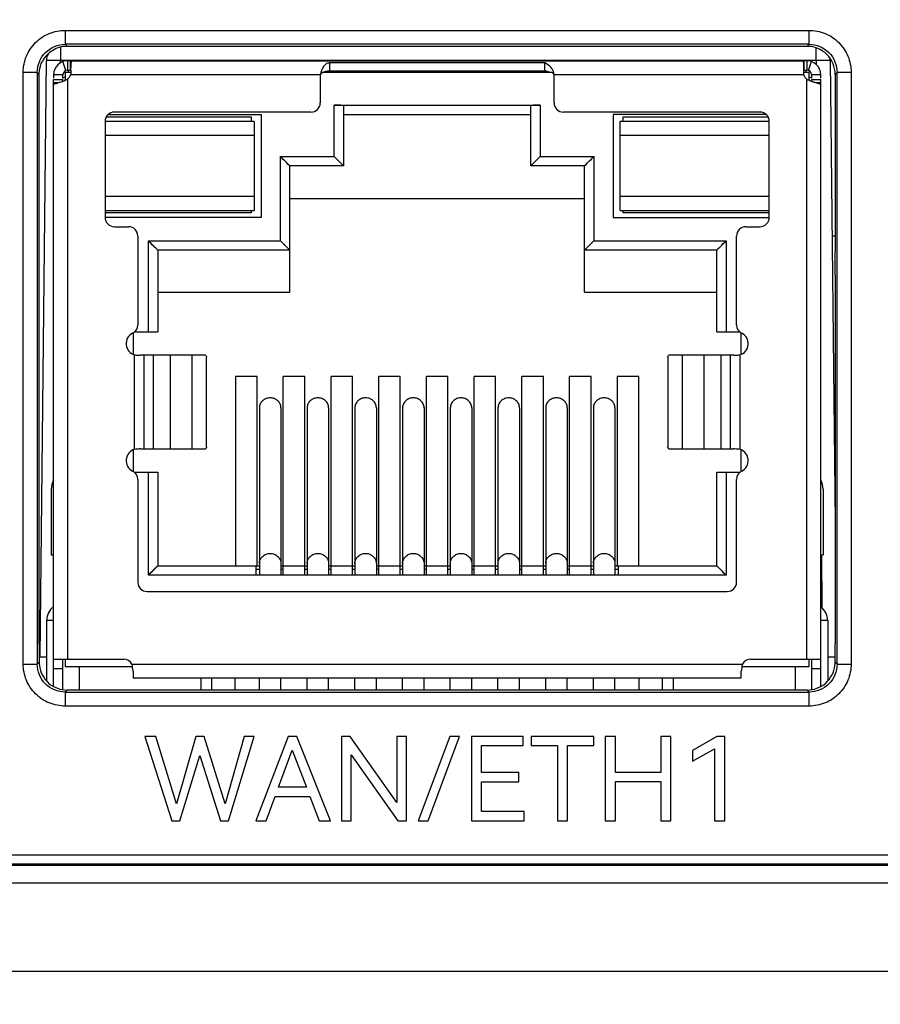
# Model space of a CAD drawing. Header units: millimetres. Extents: x 0 to 776, y 0 to 509.
# Tile 14 of 100: x 257 to 275, y 73 to 94. Entities that reach past the tile are written whole.
import ezdxf

# ---------------------------------------------------------------- set-up
doc = ezdxf.new("R2010")
doc.units = ezdxf.units.MM
doc.layers.add('DM', color=4, linetype='Continuous')
doc.layers.add('SLD-0', color=179, linetype='Continuous')
doc.styles.add('SLDTEXTSTYLE0', font='ROMANS', dxfattribs={"width": 0.84})
doc.styles.add('SLDTEXTSTYLE1', font='ROMANS', dxfattribs={"width": 0.97})
doc.dimstyles.new('SLDDIMSTYLE3', dxfattribs={"dimtxt": 3, "dimasz": 3.302, "dimexe": 0, "dimexo": 0.0625, "dimgap": 0.75, "dimtad": 1, "dimrnd": 1e-09, "dimzin": 4, "dimdsep": 46, "dimtxsty": 'SLDTEXTSTYLE0', "dimblk1": 'NONE', "dimblk2": 'NONE', "dimsah": 1, "dimcen": 0, "dimadec": 0, "dimazin": 1, "dimtfac": 1, "dimtmove": 0, "dimatfit": 3, "dimldrblk": 'NONE', "dimfxl": 1, "dimfrac": 2, "dimtolj": 1, "dimtzin": 12, "dimarcsym": 0})

# ---------------------------------------------------------------- blocks, each defined once
blk = doc.blocks.new('_D_11')
at = {"layer": 'DM', "color": 7}
for p, q in [((304.146, 252.341), (304.146, 262.341)), ((299.146, 257.341), (309.146, 257.341)), ((313.707, 244.121), (308.102, 251.872)), ((330.337, 244.121), (313.707, 244.121))]:
    blk.add_line(p, q, dxfattribs=at)
blk.add_arc((304.146, 257.341), 4.25, 299.1309, 305.9889, dxfattribs=at)
blk.add_solid([(308.44, 252.116), (307.764, 251.627), (306.637, 253.897)], dxfattribs=at)
at = {"layer": 'DM', "color": 7, "char_height": 3, "attachment_point": 1, "style": 'SLDTEXTSTYLE1'}
for s, insert in [('2-', (313.514, 248.441)), ('%%c', (319.197, 248.441)), ('8.50', (323.314, 248.441))]:
    blk.add_mtext(s, dxfattribs=dict(at, insert=insert))
blk = doc.blocks.new('_None')
blk = doc.blocks.new('_D_21')
at = {"layer": 'DM', "color": 7}
for p, q in [((594.08, 192.373), (610.623, 192.373)), ((610.623, 192.373), (618.441, 188.565)), ((623.836, 180.938), (623.836, 190.938)), ((618.836, 185.938), (628.836, 185.938))]:
    blk.add_line(p, q, dxfattribs=at)
blk.add_solid([(618.259, 188.191), (618.624, 188.94), (620.689, 187.471)], dxfattribs=at)
at = {"layer": 'DM', "color": 7, "char_height": 3, "attachment_point": 1, "style": 'SLDTEXTSTYLE1'}
for s, insert in [('4-', (592.843, 196.693)), ('%%c', (598.526, 196.693)), ('7.00', (602.643, 196.693))]:
    blk.add_mtext(s, dxfattribs=dict(at, insert=insert))

msp = doc.modelspace()

# ---------------------------------------------------------------- linework, layer by layer
at = {"layer": 'SLD-0', "color": 7, "linetype": 'Continuous'}
for p, q in [((257.518, 94.147), (273.419, 94.147)), ((257.518, 94.147), (257.518, 93.848)), ((273.419, 93.848), (273.419, 94.147)), ((257.416, 93.788), (257.416, 93.501)), ((257.56, 93.798), (257.468, 93.798)), ((273.419, 93.848), (257.518, 93.848)), ((257.56, 93.806), (257.518, 93.848)), ((257.56, 93.806), (273.377, 93.806)), ((273.419, 93.848), (273.377, 93.806)), ((273.47, 93.798), (273.377, 93.798)), ((273.572, 93.501), (273.572, 93.772)), ((256.982, 80.748), (257.116, 93.501)), ((257.415, 93.455), (257.416, 93.501)), ((273.572, 93.501), (257.416, 93.501)), ((257.533, 93.291), (257.463, 93.478)), ((257.63, 93.498), (257.569, 93.498)), ((257.569, 93.498), (257.569, 93.298)), ((257.63, 93.298), (257.63, 93.498)), ((257.64, 93.498), (273.295, 93.498)), ((273.369, 93.498), (273.307, 93.498)), ((273.307, 93.498), (273.307, 93.298)), ((273.369, 93.498), (273.369, 93.298)), ((273.404, 93.291), (273.474, 93.478)), ((273.572, 93.501), (273.573, 93.417)), ((273.611, 93.501), (273.572, 93.501)), ((273.872, 93.501), (273.975, 83.623)), ((257.569, 93.298), (257.64, 93.298)), ((257.581, 93.298), (257.581, 93.248)), ((257.637, 93.298), (257.636, 93.248)), ((257.639, 93.43), (257.638, 93.352)), ((257.64, 93.447), (257.639, 93.43)), ((257.641, 93.46), (257.64, 93.447)), ((267.769, 93.45), (263.169, 93.45)), ((263.169, 93.45), (263.169, 93.282)), ((263.169, 93.282), (267.769, 93.282)), ((267.769, 93.282), (267.769, 93.45)), ((273.3, 93.298), (273.369, 93.298)), ((273.3, 93.297), (273.301, 93.282)), ((273.301, 93.282), (273.301, 93.248)), ((273.356, 93.248), (273.356, 93.298)), ((256.919, 93.248), (256.619, 93.248)), ((256.619, 80.597), (256.619, 93.248)), ((256.919, 93.248), (256.962, 93.204)), ((256.919, 93.248), (256.919, 80.597)), ((256.962, 81.027), (256.962, 93.204)), ((257.469, 93.198), (257.269, 93.198)), ((257.269, 93.198), (257.269, 93.121)), ((257.269, 93.098), (257.469, 93.098)), ((257.269, 80.116), (257.269, 93.098)), ((257.469, 93.121), (257.469, 93.198)), ((257.469, 93.06), (257.469, 93.098)), ((257.637, 93.248), (257.519, 93.248)), ((257.519, 93.248), (257.519, 93.08)), ((257.569, 93.103), (257.569, 80.698)), ((257.636, 93.248), (257.635, 93.229)), ((257.635, 93.229), (257.635, 93.198)), ((262.969, 93.198), (257.635, 93.198)), ((262.969, 93.198), (262.969, 92.598)), ((267.917, 93.248), (263.016, 93.248)), ((273.302, 93.198), (267.969, 93.198)), ((267.969, 92.598), (267.969, 93.198)), ((273.419, 93.248), (273.3, 93.248)), ((273.301, 93.248), (273.302, 93.226)), ((273.302, 93.226), (273.302, 93.198)), ((273.369, 80.698), (273.369, 93.103)), ((273.419, 93.08), (273.419, 93.248)), ((273.669, 93.198), (273.469, 93.198)), ((273.469, 93.198), (273.469, 93.121)), ((273.469, 93.098), (273.669, 93.098)), ((273.469, 93.098), (273.469, 93.06)), ((273.669, 93.121), (273.669, 93.198)), ((273.669, 80.116), (273.669, 93.098)), ((273.977, 93.206), (274.019, 93.248)), ((273.977, 93.206), (273.977, 89.421)), ((274.318, 93.248), (274.019, 93.248)), ((274.019, 80.597), (274.019, 93.248)), ((274.318, 93.248), (274.318, 80.597)), ((257.361, 93.024), (257.269, 93.024)), ((257.27, 93.003), (257.272, 93.003)), ((273.669, 93.024), (273.576, 93.024)), ((263.269, 92.548), (267.669, 92.548)), ((263.269, 91.448), (263.269, 92.548)), ((263.469, 92.533), (263.469, 91.248)), ((267.469, 91.248), (267.469, 92.533)), ((267.669, 92.548), (267.669, 91.448)), ((258.395, 92.298), (261.494, 92.298)), ((258.436, 92.348), (261.709, 92.348)), ((262.769, 92.398), (258.569, 92.398)), ((261.494, 92.298), (261.494, 92.198)), ((261.709, 92.348), (261.709, 90.148)), ((263.469, 92.348), (267.469, 92.348)), ((272.369, 92.398), (268.169, 92.398)), ((272.501, 92.348), (269.229, 92.348)), ((269.229, 92.348), (269.229, 90.148)), ((269.444, 92.298), (272.542, 92.298)), ((269.444, 92.198), (269.444, 92.298)), ((261.559, 92.198), (258.369, 92.198)), ((258.369, 92.198), (258.369, 90.148)), ((261.559, 92.198), (261.559, 90.298)), ((272.569, 92.198), (269.379, 92.198)), ((269.379, 90.298), (269.379, 92.198)), ((272.569, 90.148), (272.569, 92.198)), ((261.559, 91.898), (258.369, 91.898)), ((272.569, 91.898), (269.379, 91.898)), ((262.119, 91.448), (263.269, 91.448)), ((262.14, 91.427), (262.119, 91.448)), ((262.319, 91.248), (262.119, 91.448)), ((262.119, 89.648), (262.119, 91.448)), ((262.178, 91.388), (262.14, 91.427)), ((262.21, 91.356), (262.178, 91.388)), ((263.29, 91.427), (263.269, 91.448)), ((263.469, 91.248), (263.269, 91.448)), ((263.328, 91.388), (263.29, 91.427)), ((263.36, 91.356), (263.345, 91.372)), ((267.469, 91.248), (267.669, 91.448)), ((267.577, 91.356), (267.593, 91.372)), ((267.609, 91.388), (267.647, 91.427)), ((267.647, 91.427), (267.669, 91.448)), ((267.669, 91.448), (268.819, 91.448)), ((268.619, 91.248), (268.819, 91.448)), ((268.727, 91.356), (268.759, 91.388)), ((268.759, 91.388), (268.798, 91.427)), ((268.798, 91.427), (268.819, 91.448)), ((268.819, 91.448), (268.819, 89.648)), ((262.239, 91.327), (262.21, 91.356)), ((262.254, 91.313), (262.239, 91.327)), ((262.286, 91.281), (262.254, 91.313)), ((262.301, 91.265), (262.286, 91.281)), ((262.312, 91.254), (262.301, 91.265)), ((262.316, 91.25), (262.312, 91.254)), ((263.469, 91.248), (262.319, 91.248)), ((262.319, 88.548), (262.319, 91.248)), ((263.39, 91.327), (263.36, 91.356)), ((263.404, 91.313), (263.39, 91.327)), ((263.436, 91.28), (263.404, 91.313)), ((263.451, 91.265), (263.436, 91.28)), ((263.462, 91.254), (263.451, 91.265)), ((268.619, 91.248), (267.469, 91.248)), ((267.475, 91.254), (267.486, 91.265)), ((267.486, 91.265), (267.501, 91.281)), ((267.501, 91.281), (267.534, 91.313)), ((267.534, 91.313), (267.548, 91.327)), ((267.548, 91.327), (267.577, 91.356)), ((268.619, 88.548), (268.619, 91.248)), ((268.621, 91.25), (268.625, 91.254)), ((268.625, 91.254), (268.636, 91.265)), ((268.636, 91.265), (268.652, 91.28)), ((268.652, 91.28), (268.683, 91.313)), ((268.683, 91.313), (268.698, 91.327)), ((268.698, 91.327), (268.727, 91.356)), ((258.369, 90.598), (261.559, 90.598)), ((262.319, 90.548), (268.619, 90.548)), ((269.379, 90.598), (272.569, 90.598)), ((258.369, 90.298), (261.559, 90.298)), ((261.494, 90.248), (258.369, 90.248)), ((261.709, 90.148), (258.369, 90.148)), ((261.494, 90.298), (261.494, 90.248)), ((269.229, 90.148), (272.569, 90.148)), ((269.379, 90.298), (272.569, 90.298)), ((269.444, 90.248), (269.444, 90.298)), ((272.569, 90.248), (269.444, 90.248)), ((258.569, 89.948), (258.869, 89.948)), ((272.069, 89.948), (272.369, 89.948)), ((259.069, 89.748), (259.069, 87.851)), ((271.869, 87.851), (271.869, 89.748)), ((273.977, 89.748), (273.911, 89.748)), ((259.294, 89.648), (262.119, 89.648)), ((259.315, 89.627), (259.294, 89.648)), ((259.494, 89.448), (259.294, 89.648)), ((259.294, 87.698), (259.294, 89.648)), ((259.353, 89.588), (259.315, 89.627)), ((259.385, 89.556), (259.353, 89.588)), ((259.414, 89.527), (259.385, 89.556)), ((259.429, 89.513), (259.414, 89.527)), ((259.461, 89.481), (259.429, 89.513)), ((259.476, 89.465), (259.461, 89.481)), ((262.14, 89.627), (262.119, 89.648)), ((262.319, 89.448), (262.119, 89.648)), ((262.178, 89.588), (262.14, 89.627)), ((262.21, 89.556), (262.195, 89.572)), ((262.24, 89.527), (262.21, 89.556)), ((262.254, 89.513), (262.24, 89.527)), ((262.286, 89.48), (262.254, 89.513)), ((262.301, 89.465), (262.286, 89.48)), ((268.619, 89.448), (268.819, 89.648)), ((268.636, 89.465), (268.651, 89.481)), ((268.651, 89.481), (268.684, 89.513)), ((268.684, 89.513), (268.698, 89.527)), ((268.698, 89.527), (268.727, 89.556)), ((268.727, 89.556), (268.743, 89.572)), ((268.759, 89.588), (268.797, 89.627)), ((268.797, 89.627), (268.819, 89.648)), ((268.819, 89.648), (271.644, 89.648)), ((271.444, 89.448), (271.644, 89.648)), ((271.461, 89.465), (271.477, 89.48)), ((271.477, 89.48), (271.508, 89.513)), ((271.508, 89.513), (271.523, 89.527)), ((271.523, 89.527), (271.552, 89.556)), ((271.552, 89.556), (271.584, 89.588)), ((271.584, 89.588), (271.623, 89.627)), ((271.623, 89.627), (271.644, 89.648)), ((271.644, 89.648), (271.644, 87.698)), ((259.487, 89.454), (259.476, 89.465)), ((259.491, 89.45), (259.487, 89.454)), ((262.319, 89.448), (259.494, 89.448)), ((259.494, 89.448), (259.494, 87.698)), ((262.312, 89.454), (262.301, 89.465)), ((271.444, 89.448), (268.619, 89.448)), ((268.625, 89.454), (268.636, 89.465)), ((271.444, 87.698), (271.444, 89.448)), ((271.446, 89.45), (271.45, 89.454)), ((271.45, 89.454), (271.461, 89.465)), ((273.975, 88.918), (273.977, 89.421)), ((273.975, 88.918), (273.975, 81.027)), ((259.494, 88.548), (262.319, 88.548)), ((268.619, 88.548), (271.444, 88.548)), ((258.969, 87.678), (258.969, 87.219)), ((258.997, 87.698), (259.494, 87.698)), ((271.444, 87.698), (271.94, 87.698)), ((271.969, 87.219), (271.969, 87.678)), ((259, 85.188), (259, 87.207)), ((260.513, 87.198), (259.126, 87.198)), ((259.196, 87.198), (259.196, 85.198)), ((259.407, 85.198), (259.407, 87.198)), ((259.759, 87.198), (259.759, 85.198)), ((260.231, 85.198), (260.231, 87.198)), ((271.811, 87.198), (270.424, 87.198)), ((270.706, 87.198), (270.706, 85.198)), ((271.178, 85.198), (271.178, 87.198)), ((271.53, 87.198), (271.53, 85.198)), ((271.741, 85.198), (271.741, 87.198)), ((271.937, 87.207), (271.937, 85.188)), ((260.54, 85.236), (260.54, 87.159)), ((270.398, 87.159), (270.398, 85.236)), ((261.619, 86.748), (261.159, 86.748)), ((261.159, 86.748), (261.159, 82.698)), ((261.619, 82.698), (261.619, 86.748)), ((262.639, 86.748), (262.179, 86.748)), ((262.179, 82.498), (262.179, 86.748)), ((262.639, 82.498), (262.639, 86.748)), ((263.659, 86.748), (263.199, 86.748)), ((263.199, 82.498), (263.199, 86.748)), ((263.659, 82.498), (263.659, 86.748)), ((264.679, 86.748), (264.219, 86.748)), ((264.219, 82.498), (264.219, 86.748)), ((264.679, 82.498), (264.679, 86.748)), ((265.699, 86.748), (265.239, 86.748)), ((265.239, 82.498), (265.239, 86.748)), ((265.699, 82.498), (265.699, 86.748)), ((266.719, 86.748), (266.259, 86.748)), ((266.259, 82.498), (266.259, 86.748)), ((266.719, 82.498), (266.719, 86.748)), ((267.739, 86.748), (267.279, 86.748)), ((267.279, 82.498), (267.279, 86.748)), ((267.739, 82.498), (267.739, 86.748)), ((268.759, 86.748), (268.299, 86.748)), ((268.299, 82.498), (268.299, 86.748)), ((268.759, 82.498), (268.759, 86.748)), ((269.779, 86.748), (269.319, 86.748)), ((269.319, 86.748), (269.319, 82.698)), ((269.779, 82.698), (269.779, 86.748)), ((261.669, 86.077), (261.669, 82.498)), ((262.129, 86.077), (262.129, 82.498)), ((262.689, 86.077), (262.689, 82.498)), ((263.149, 86.077), (263.149, 82.498)), ((263.709, 86.077), (263.709, 82.498)), ((264.169, 86.077), (264.169, 82.498)), ((264.729, 86.077), (264.729, 82.498)), ((265.189, 86.077), (265.189, 82.498)), ((265.749, 86.077), (265.749, 82.498)), ((266.209, 86.077), (266.209, 82.498)), ((266.769, 86.077), (266.769, 82.498)), ((267.229, 86.077), (267.229, 82.498)), ((267.789, 86.077), (267.789, 82.498)), ((268.249, 86.077), (268.249, 82.498)), ((268.809, 86.077), (268.809, 82.498)), ((269.269, 86.077), (269.269, 82.498)), ((258.969, 85.177), (258.969, 84.718)), ((259.126, 85.198), (260.513, 85.198)), ((270.424, 85.198), (271.811, 85.198)), ((271.969, 84.718), (271.969, 85.177)), ((258.997, 84.698), (259.494, 84.698)), ((259.294, 82.498), (259.294, 84.698)), ((259.494, 84.698), (259.494, 82.698)), ((271.444, 84.698), (271.94, 84.698)), ((271.444, 82.698), (271.444, 84.698)), ((271.644, 84.698), (271.644, 82.498)), ((259.069, 84.545), (259.069, 82.348)), ((271.869, 82.348), (271.869, 84.545)), ((257.219, 84.333), (257.219, 82.933)), ((273.719, 84.333), (273.719, 82.933)), ((257.219, 82.933), (257.269, 82.933)), ((273.669, 82.933), (273.719, 82.933)), ((273.682, 82.932), (273.694, 81.803)), ((259.494, 82.698), (259.294, 82.498)), ((259.353, 82.557), (259.315, 82.519)), ((259.385, 82.589), (259.353, 82.557)), ((259.415, 82.619), (259.385, 82.589)), ((259.429, 82.633), (259.415, 82.619)), ((259.461, 82.665), (259.429, 82.633)), ((259.476, 82.68), (259.461, 82.665)), ((259.487, 82.691), (259.476, 82.68)), ((259.491, 82.695), (259.487, 82.691)), ((259.494, 82.698), (261.669, 82.698)), ((261.599, 82.498), (261.599, 82.698)), ((261.669, 82.621), (261.599, 82.621)), ((262.129, 82.698), (262.689, 82.698)), ((262.179, 82.621), (262.129, 82.621)), ((262.689, 82.621), (262.639, 82.621)), ((263.149, 82.698), (263.709, 82.698)), ((263.199, 82.621), (263.149, 82.621)), ((263.709, 82.621), (263.659, 82.621)), ((264.169, 82.698), (264.729, 82.698)), ((264.219, 82.621), (264.169, 82.621)), ((264.729, 82.621), (264.679, 82.621)), ((265.189, 82.698), (265.749, 82.698)), ((265.239, 82.621), (265.189, 82.621)), ((265.749, 82.621), (265.699, 82.621)), ((266.209, 82.698), (266.769, 82.698)), ((266.259, 82.621), (266.209, 82.621)), ((266.769, 82.621), (266.719, 82.621)), ((267.229, 82.698), (267.789, 82.698)), ((267.279, 82.621), (267.229, 82.621)), ((267.789, 82.621), (267.739, 82.621)), ((268.249, 82.698), (268.809, 82.698)), ((268.299, 82.621), (268.249, 82.621)), ((268.809, 82.621), (268.759, 82.621)), ((269.269, 82.698), (271.444, 82.698)), ((269.339, 82.621), (269.269, 82.621)), ((269.339, 82.698), (269.339, 82.498)), ((271.444, 82.698), (271.644, 82.498)), ((271.446, 82.695), (271.45, 82.691)), ((271.45, 82.691), (271.461, 82.68)), ((271.461, 82.68), (271.476, 82.665)), ((271.476, 82.665), (271.509, 82.633)), ((271.509, 82.633), (271.523, 82.619)), ((271.523, 82.619), (271.552, 82.589)), ((271.552, 82.589), (271.584, 82.557)), ((271.584, 82.557), (271.622, 82.519)), ((259.315, 82.519), (259.294, 82.498)), ((271.644, 82.498), (259.294, 82.498)), ((271.622, 82.519), (271.644, 82.498)), ((259.269, 82.148), (271.669, 82.148)), ((257.268, 81.528), (257.119, 81.528)), ((257.119, 81.528), (257.119, 80.234)), ((273.819, 81.528), (273.669, 81.528)), ((273.819, 81.528), (273.819, 80.234)), ((256.961, 80.64), (256.926, 80.605)), ((256.961, 80.748), (257.119, 80.748)), ((257.269, 80.698), (258.769, 80.698)), ((257.469, 80.047), (257.469, 80.698)), ((257.519, 80.698), (257.519, 80.548)), ((272.169, 80.698), (273.669, 80.698)), ((273.419, 80.548), (273.419, 80.698)), ((273.469, 80.698), (273.469, 80.047)), ((273.819, 80.748), (273.976, 80.748)), ((273.976, 80.687), (273.976, 80.732)), ((273.976, 80.64), (273.976, 80.687)), ((274.011, 80.605), (273.976, 80.64)), ((256.619, 80.597), (256.919, 80.597)), ((257.469, 80.498), (257.269, 80.498)), ((257.519, 80.548), (258.95, 80.548)), ((257.819, 80.04), (257.819, 80.548)), ((258.942, 80.598), (271.995, 80.598)), ((258.969, 80.447), (258.969, 80.298)), ((271.969, 80.298), (271.969, 80.447)), ((271.987, 80.548), (273.419, 80.548)), ((273.119, 80.548), (273.119, 80.04)), ((273.669, 80.498), (273.469, 80.498)), ((274.019, 80.597), (274.318, 80.597)), ((271.969, 80.298), (258.969, 80.298)), ((260.419, 80.298), (260.419, 80.04)), ((260.649, 80.04), (260.649, 80.298)), ((261.149, 80.04), (261.149, 80.298)), ((261.669, 80.04), (261.669, 80.298)), ((262.129, 80.04), (262.129, 80.298)), ((262.689, 80.04), (262.689, 80.298)), ((263.149, 80.04), (263.149, 80.298)), ((263.709, 80.04), (263.709, 80.298)), ((264.169, 80.04), (264.169, 80.298)), ((264.729, 80.04), (264.729, 80.298)), ((265.189, 80.04), (265.189, 80.298)), ((265.749, 80.04), (265.749, 80.298)), ((266.209, 80.04), (266.209, 80.298)), ((266.769, 80.04), (266.769, 80.298)), ((267.229, 80.04), (267.229, 80.298)), ((267.789, 80.04), (267.789, 80.298)), ((268.249, 80.04), (268.249, 80.298)), ((268.809, 80.04), (268.809, 80.298)), ((269.269, 80.04), (269.269, 80.298)), ((269.789, 80.04), (269.789, 80.298)), ((270.289, 80.04), (270.289, 80.298)), ((270.519, 80.04), (270.519, 80.298)), ((257.518, 79.998), (257.56, 80.04)), ((273.377, 80.04), (257.56, 80.04)), ((273.377, 80.04), (273.419, 79.998)), ((257.518, 79.998), (273.419, 79.998)), ((257.518, 79.998), (257.518, 79.698)), ((273.419, 79.698), (273.419, 79.998)), ((273.419, 79.698), (257.518, 79.698)), ((259.453, 79.048), (259.222, 79.048)), ((259.222, 79.048), (259.797, 77.248)), ((259.895, 77.609), (259.453, 79.048)), ((260.306, 79.05), (259.895, 77.609)), ((260.49, 79.05), (260.306, 79.05)), ((260.933, 77.609), (260.49, 79.05)), ((261.341, 79.048), (260.933, 77.609)), ((261.009, 77.248), (261.553, 79.048)), ((261.553, 79.048), (261.341, 79.048)), ((262.283, 79.048), (261.592, 77.248)), ((262.467, 79.048), (262.283, 79.048)), ((263.19, 77.248), (262.467, 79.048)), ((263.606, 79.048), (263.422, 79.048)), ((263.422, 79.048), (263.422, 77.248)), ((264.607, 77.639), (263.606, 79.048)), ((264.813, 79.048), (264.607, 79.048)), ((264.607, 79.048), (264.607, 77.639)), ((264.813, 77.248), (264.813, 79.048)), ((265.738, 79.048), (265.064, 77.248)), ((265.276, 77.248), (265.949, 79.048)), ((265.949, 79.048), (265.738, 79.048)), ((267.304, 79.05), (266.2, 79.05)), ((266.2, 79.05), (266.2, 77.248)), ((267.304, 78.856), (267.304, 79.05)), ((268.819, 79.048), (267.481, 79.048)), ((267.481, 79.048), (267.481, 78.853)), ((268.819, 78.853), (268.819, 79.048)), ((269.281, 79.048), (269.062, 79.048)), ((269.062, 79.048), (269.062, 77.248)), ((269.281, 78.28), (269.281, 79.048)), ((270.467, 79.048), (270.248, 79.048)), ((270.248, 79.048), (270.248, 78.28)), ((270.467, 77.248), (270.467, 79.048)), ((271.448, 79.05), (270.924, 78.745)), ((271.615, 79.05), (271.448, 79.05)), ((271.615, 77.248), (271.615, 79.05)), ((262.076, 77.961), (262.367, 78.755)), ((262.367, 78.755), (262.672, 77.961)), ((266.419, 78.856), (267.304, 78.856)), ((266.419, 78.276), (266.419, 78.856)), ((267.481, 78.853), (268.04, 78.853)), ((268.04, 78.853), (268.04, 77.248)), ((268.258, 78.853), (268.819, 78.853)), ((268.258, 77.248), (268.258, 78.853)), ((270.924, 78.519), (271.394, 78.787)), ((270.924, 78.745), (270.924, 78.519)), ((271.394, 78.787), (271.394, 77.248)), ((259.969, 77.248), (260.392, 78.642)), ((260.392, 78.642), (260.835, 77.248)), ((263.628, 78.659), (264.629, 77.248)), ((263.628, 77.248), (263.628, 78.659)), ((267.211, 78.276), (266.419, 78.276)), ((267.211, 78.081), (267.211, 78.276)), ((270.248, 78.28), (269.281, 78.28)), ((262.672, 77.961), (262.076, 77.961)), ((266.419, 78.081), (267.211, 78.081)), ((266.419, 77.442), (266.419, 78.081)), ((269.281, 78.084), (270.248, 78.084)), ((269.281, 77.248), (269.281, 78.084)), ((270.248, 78.084), (270.248, 77.248)), ((261.813, 77.248), (262.003, 77.764)), ((262.003, 77.764), (262.748, 77.764)), ((262.748, 77.764), (262.947, 77.248)), ((267.331, 77.442), (266.419, 77.442)), ((267.331, 77.248), (267.331, 77.442)), ((259.797, 77.248), (259.969, 77.248)), ((260.835, 77.248), (261.009, 77.248)), ((261.592, 77.248), (261.813, 77.248)), ((262.947, 77.248), (263.19, 77.248)), ((263.422, 77.248), (263.628, 77.248)), ((264.629, 77.248), (264.813, 77.248)), ((265.064, 77.248), (265.276, 77.248)), ((266.2, 77.248), (267.331, 77.248)), ((268.04, 77.248), (268.258, 77.248)), ((269.062, 77.248), (269.281, 77.248)), ((270.248, 77.248), (270.467, 77.248)), ((271.394, 77.248), (271.615, 77.248)), ((170.745, 76.52), (289.143, 76.52)), ((289.143, 76.32), (170.745, 76.32)), ((170.745, 76.295), (289.143, 76.295)), ((170.696, 75.922), (289.196, 75.922)), ((288.946, 74.022), (170.946, 74.022))]:
    msp.add_line(p, q, dxfattribs=at)
for centre, radius, start, end in [((257.416, 93.498), 0.3, 149.0328, 179.4), ((257.169, 71.807), 21.695, 89.5527, 89.7438), ((257.569, 93.198), 0.3, 90, 180), ((257.125, 65.76), 27.743, 89.3992, 89.5595), ((257.63, 93.479), 0.0188, 85.9465, 89.9884), ((273.369, 93.198), 0.3, 0, 90), ((273.572, 93.498), 0.3, 0.6, 10.3556), ((257.569, 93.198), 0.1, 90, 180), ((240.574, 93.679), 17.068, 358.7181, 358.9004), ((273.369, 93.198), 0.1, 0, 90), ((256.941, 94.446), 1.483, 290.0792, 290.3492), ((256.949, 94.422), 1.458, 290.3485, 290.8535), ((258.657, 90.751), 2.656, 115.9128, 116.5867), ((256.974, 94.358), 1.389, 290.8466, 293.075), ((259.238, 89.558), 3.983, 115.5705, 115.9227), ((257.926, 92.848), 0.479, 150.4247, 151.8321), ((258.016, 92.796), 0.582, 148.3313, 150.3959), ((257.023, 94.241), 1.262, 293.102, 293.9347), ((257.07, 94.137), 1.148, 293.9178, 295.7398), ((257.319, 93.348), 0.35, 315.5847, 334.6231), ((263.851, 92.385), 1.2, 134.0436, 135.2019), ((273.619, 93.348), 0.35, 205.3769, 224.4153), ((273.882, 94.169), 1.183, 244.2823, 246.939), ((272.922, 92.796), 0.582, 29.6041, 31.6687), ((271.699, 89.558), 3.983, 64.0773, 64.4295), ((273.938, 94.297), 1.323, 246.8986, 247.5712), ((273.012, 92.848), 0.479, 28.1635, 29.5754), ((273.966, 94.367), 1.399, 247.5778, 249.1539), ((272.28, 90.751), 2.656, 63.4133, 64.0872), ((273.994, 94.44), 1.477, 249.1485, 250.1236), ((262.769, 92.598), 0.2, 270, 0), ((268.169, 92.598), 0.2, 180, 270), ((258.569, 92.198), 0.2, 90, 180), ((272.369, 92.198), 0.2, 0, 90), ((258.569, 90.148), 0.2, 180, 270), ((272.369, 90.148), 0.2, 270, 0), ((258.869, 89.748), 0.2, 0, 90), ((272.069, 89.748), 0.2, 90, 180), ((258.869, 87.851), 0.2, 296.3878, 0), ((272.069, 87.851), 0.2, 180, 243.6122), ((259.069, 87.448), 0.25, 116.3878, 254.0383), ((271.869, 87.448), 0.25, 285.9617, 63.6122), ((259.069, 84.948), 0.25, 105.9617, 243.6122), ((271.869, 84.948), 0.25, 296.3878, 74.0383), ((258.869, 84.545), 0.2, 0, 63.6122), ((272.069, 84.545), 0.2, 116.3878, 180), ((257.619, 84.333), 0.4, 151.0924, 180), ((273.319, 84.333), 0.4, 0, 28.9076), ((259.269, 82.348), 0.2, 180, 270), ((271.669, 82.348), 0.2, 270, 0), ((257.49, 81.528), 0.37, 126.741, 180), ((273.447, 81.528), 0.37, 0, 53.259), ((257.54, 80.636), 0.579, 179.6808, 186.987), ((258.769, 80.498), 0.2, 30, 90), ((272.169, 80.498), 0.2, 90, 150), ((273.397, 80.636), 0.58, 353.0123, 0.3189), ((280.349, 84.222), 21.712, 189.6092, 189.7431), ((250.588, 84.222), 21.712, 350.2569, 350.3908)]:
    msp.add_arc(centre, radius, start, end, dxfattribs=at)
for centre, start_param, end_param in [((263.269, 92.533), 0, 1.570796), ((267.669, 92.533), 1.570796, 3.141593)]:
    msp.add_ellipse(centre, major_axis=(0.2, 0), ratio=0.075472, start_param=start_param, end_param=end_param, dxfattribs=at)
for points, knots in [([(256.619, 93.248), (256.619, 93.365), (256.665, 93.601), (256.866, 93.9), (257.165, 94.101), (257.401, 94.147), (257.518, 94.147)], [0, 0, 0, 0, 0.25002, 0.499999, 0.749978, 1, 1, 1, 1]), ([(273.419, 94.147), (273.536, 94.147), (273.772, 94.101), (274.071, 93.9), (274.272, 93.601), (274.318, 93.365), (274.318, 93.248)], [0, 0, 0, 0, 0.25002, 0.499999, 0.749978, 1, 1, 1, 1]), ([(256.919, 93.248), (256.919, 93.401), (257.046, 93.72), (257.365, 93.848), (257.518, 93.848)], [0, 0, 0, 0, 0.500021, 1, 1, 1, 1]), ([(257.56, 93.806), (257.453, 93.806), (257.233, 93.746), (257.078, 93.579), (257.028, 93.483)], [0, 0, 0, 0, 0.500098, 1, 1, 1, 1]), ([(273.977, 93.206), (273.977, 93.359), (273.849, 93.678), (273.53, 93.806), (273.377, 93.806)], [0, 0, 0, 0, 0.49994, 1, 1, 1, 1]), ([(273.419, 93.848), (273.572, 93.848), (273.891, 93.72), (274.019, 93.401), (274.019, 93.248)], [0, 0, 0, 0, 0.500021, 1, 1, 1, 1]), ([(256.962, 93.204), (256.962, 93.229), (256.968, 93.325), (256.996, 93.42), (257.028, 93.483)], [0, 0, 0, 0, 0.255074, 1, 1, 1, 1]), ([(257.266, 93.502), (257.245, 93.502), (257.216, 93.502), (257.179, 93.502), (257.157, 93.502), (257.14, 93.502), (257.127, 93.502), (257.121, 93.5), (257.116, 93.502), (257.116, 93.501)], [0, 0, 0, 0, 0.413968, 0.586285, 0.731639, 0.847469, 0.931499, 0.982594, 1, 1, 1, 1]), ([(257.643, 93.494), (257.642, 93.494), (257.638, 93.496), (257.634, 93.497), (257.632, 93.498)], [0, 0, 0, 0, 0.272753, 1, 1, 1, 1]), ([(257.643, 93.494), (257.642, 93.494), (257.641, 93.493), (257.64, 93.491), (257.64, 93.489)], [0, 0, 0, 0, 0.299649, 1, 1, 1, 1]), ([(257.64, 93.489), (257.64, 93.487), (257.642, 93.483), (257.642, 93.478), (257.642, 93.476)], [0, 0, 0, 0, 0.444253, 1, 1, 1, 1]), ([(257.642, 93.476), (257.642, 93.475), (257.642, 93.469), (257.641, 93.464), (257.641, 93.46)], [0, 0, 0, 0, 0.225552, 1, 1, 1, 1]), ([(273.307, 93.498), (273.306, 93.498), (273.302, 93.497), (273.297, 93.496), (273.295, 93.494)], [0, 0, 0, 0, 0.231382, 1, 1, 1, 1]), ([(273.295, 93.494), (273.295, 93.492), (273.295, 93.484), (273.296, 93.476), (273.296, 93.469)], [0, 0, 0, 0, 0.164378, 1, 1, 1, 1]), ([(273.872, 93.501), (273.872, 93.502), (273.865, 93.501), (273.86, 93.502), (273.847, 93.502), (273.826, 93.502), (273.795, 93.502), (273.756, 93.502), (273.694, 93.502), (273.645, 93.501), (273.611, 93.501)], [0, 0, 0, 0, 0.018753, 0.041823, 0.073824, 0.163759, 0.285431, 0.43495, 0.607616, 1, 1, 1, 1]), ([(263.169, 93.45), (263.153, 93.45), (263.124, 93.445), (263.074, 93.42), (263.03, 93.364), (262.995, 93.285), (262.977, 93.228), (262.969, 93.198)], [0, 0, 0, 0, 0.13181, 0.250484, 0.478594, 0.729451, 1, 1, 1, 1]), ([(263.065, 93.267), (263.073, 93.269), (263.107, 93.279), (263.142, 93.281), (263.169, 93.282)], [0, 0, 0, 0, 0.245249, 1, 1, 1, 1]), ([(267.969, 93.198), (267.968, 93.256), (267.908, 93.363), (267.816, 93.427), (267.769, 93.45)], [0, 0, 0, 0, 0.523031, 1, 1, 1, 1]), ([(273.296, 93.469), (273.297, 93.459), (273.298, 93.402), (273.3, 93.344), (273.3, 93.297)], [0, 0, 0, 0, 0.17757, 1, 1, 1, 1]), ([(267.969, 93.198), (267.968, 93.204), (267.961, 93.215), (267.943, 93.231), (267.927, 93.241), (267.917, 93.248)], [0, 0, 0, 0, 0.247173, 0.497986, 1, 1, 1, 1]), ([(257.269, 93.004), (257.269, 93.003), (257.269, 93.003), (257.27, 93.003), (257.27, 93.003)], [0, 0, 0, 0, 0.62441, 1, 1, 1, 1]), ([(257.272, 93.003), (257.273, 93.003), (257.28, 93.003), (257.288, 93.005), (257.294, 93.006)], [0, 0, 0, 0, 0.160463, 1, 1, 1, 1]), ([(257.294, 93.006), (257.316, 93.01), (257.368, 93.025), (257.42, 93.042), (257.45, 93.053)], [0, 0, 0, 0, 0.407811, 1, 1, 1, 1]), ([(273.492, 93.051), (273.513, 93.044), (273.551, 93.031), (273.602, 93.016), (273.639, 93.007), (273.658, 93.003), (273.665, 93.003)], [0, 0, 0, 0, 0.36575, 0.668174, 0.884917, 1, 1, 1, 1]), ([(273.665, 93.003), (273.666, 93.003), (273.667, 93.003), (273.669, 93.003), (273.669, 93.004)], [0, 0, 0, 0, 0.408766, 1, 1, 1, 1]), ([(259, 87.207), (259.011, 87.206), (259.053, 87.203), (259.096, 87.2), (259.126, 87.198)], [0, 0, 0, 0, 0.268932, 1, 1, 1, 1]), ([(260.513, 87.198), (260.521, 87.195), (260.536, 87.185), (260.54, 87.168), (260.54, 87.159)], [0, 0, 0, 0, 0.489822, 1, 1, 1, 1]), ([(270.398, 87.159), (270.398, 87.168), (270.401, 87.185), (270.416, 87.195), (270.424, 87.198)], [0, 0, 0, 0, 0.510177, 1, 1, 1, 1]), ([(271.811, 87.198), (271.82, 87.198), (271.862, 87.202), (271.905, 87.205), (271.937, 87.207)], [0, 0, 0, 0, 0.223693, 1, 1, 1, 1]), ([(261.899, 86.288), (261.869, 86.288), (261.809, 86.278), (261.733, 86.231), (261.681, 86.161), (261.669, 86.104), (261.669, 86.077)], [0, 0, 0, 0, 0.259529, 0.513521, 0.75963, 1, 1, 1, 1]), ([(262.129, 86.077), (262.129, 86.104), (262.116, 86.161), (262.064, 86.231), (261.988, 86.278), (261.928, 86.288), (261.899, 86.288)], [0, 0, 0, 0, 0.240356, 0.486464, 0.740471, 1, 1, 1, 1]), ([(262.919, 86.288), (262.889, 86.288), (262.829, 86.278), (262.753, 86.231), (262.701, 86.161), (262.689, 86.104), (262.689, 86.077)], [0, 0, 0, 0, 0.259529, 0.513521, 0.75963, 1, 1, 1, 1]), ([(263.149, 86.077), (263.149, 86.104), (263.136, 86.161), (263.084, 86.231), (263.008, 86.278), (262.948, 86.288), (262.919, 86.288)], [0, 0, 0, 0, 0.240356, 0.486464, 0.740471, 1, 1, 1, 1]), ([(263.939, 86.288), (263.909, 86.288), (263.849, 86.278), (263.773, 86.231), (263.721, 86.161), (263.709, 86.104), (263.709, 86.077)], [0, 0, 0, 0, 0.259529, 0.513521, 0.75963, 1, 1, 1, 1]), ([(264.169, 86.077), (264.169, 86.104), (264.156, 86.161), (264.104, 86.231), (264.028, 86.278), (263.968, 86.288), (263.939, 86.288)], [0, 0, 0, 0, 0.240356, 0.486464, 0.740471, 1, 1, 1, 1]), ([(264.959, 86.288), (264.929, 86.288), (264.869, 86.278), (264.793, 86.231), (264.741, 86.161), (264.729, 86.104), (264.729, 86.077)], [0, 0, 0, 0, 0.259529, 0.513521, 0.75963, 1, 1, 1, 1]), ([(265.189, 86.077), (265.189, 86.104), (265.176, 86.161), (265.124, 86.231), (265.048, 86.278), (264.988, 86.288), (264.959, 86.288)], [0, 0, 0, 0, 0.240356, 0.486464, 0.740471, 1, 1, 1, 1]), ([(265.979, 86.288), (265.949, 86.288), (265.889, 86.278), (265.813, 86.231), (265.761, 86.161), (265.749, 86.104), (265.749, 86.077)], [0, 0, 0, 0, 0.259529, 0.513521, 0.75963, 1, 1, 1, 1]), ([(266.209, 86.077), (266.209, 86.104), (266.196, 86.161), (266.144, 86.231), (266.068, 86.278), (266.008, 86.288), (265.979, 86.288)], [0, 0, 0, 0, 0.240356, 0.486464, 0.740471, 1, 1, 1, 1]), ([(266.999, 86.288), (266.969, 86.288), (266.909, 86.278), (266.833, 86.231), (266.781, 86.161), (266.769, 86.104), (266.769, 86.077)], [0, 0, 0, 0, 0.259529, 0.513521, 0.75963, 1, 1, 1, 1]), ([(267.229, 86.077), (267.229, 86.104), (267.216, 86.161), (267.164, 86.231), (267.088, 86.278), (267.028, 86.288), (266.999, 86.288)], [0, 0, 0, 0, 0.240356, 0.486464, 0.740471, 1, 1, 1, 1]), ([(268.019, 86.288), (267.989, 86.288), (267.929, 86.278), (267.853, 86.231), (267.801, 86.161), (267.789, 86.104), (267.789, 86.077)], [0, 0, 0, 0, 0.259529, 0.513521, 0.75963, 1, 1, 1, 1]), ([(268.249, 86.077), (268.249, 86.104), (268.236, 86.161), (268.184, 86.231), (268.108, 86.278), (268.048, 86.288), (268.019, 86.288)], [0, 0, 0, 0, 0.240356, 0.486464, 0.740471, 1, 1, 1, 1]), ([(269.039, 86.288), (269.009, 86.288), (268.949, 86.278), (268.873, 86.231), (268.821, 86.161), (268.809, 86.104), (268.809, 86.077)], [0, 0, 0, 0, 0.259529, 0.513521, 0.75963, 1, 1, 1, 1]), ([(269.269, 86.077), (269.269, 86.104), (269.256, 86.161), (269.204, 86.231), (269.128, 86.278), (269.068, 86.288), (269.039, 86.288)], [0, 0, 0, 0, 0.240356, 0.486464, 0.740471, 1, 1, 1, 1]), ([(259.126, 85.198), (259.117, 85.197), (259.075, 85.193), (259.033, 85.19), (259, 85.188)], [0, 0, 0, 0, 0.223693, 1, 1, 1, 1]), ([(260.54, 85.236), (260.54, 85.228), (260.536, 85.21), (260.521, 85.2), (260.513, 85.198)], [0, 0, 0, 0, 0.510177, 1, 1, 1, 1]), ([(270.424, 85.198), (270.416, 85.2), (270.401, 85.21), (270.398, 85.228), (270.398, 85.236)], [0, 0, 0, 0, 0.489822, 1, 1, 1, 1]), ([(271.937, 85.188), (271.926, 85.189), (271.884, 85.192), (271.842, 85.195), (271.811, 85.198)], [0, 0, 0, 0, 0.268932, 1, 1, 1, 1]), ([(261.669, 82.75), (261.669, 82.778), (261.681, 82.834), (261.733, 82.904), (261.809, 82.951), (261.869, 82.962), (261.899, 82.962)], [0, 0, 0, 0, 0.240366, 0.486494, 0.740488, 1, 1, 1, 1]), ([(261.899, 82.962), (261.928, 82.962), (261.988, 82.951), (262.064, 82.904), (262.116, 82.834), (262.129, 82.778), (262.129, 82.75)], [0, 0, 0, 0, 0.259512, 0.513506, 0.759634, 1, 1, 1, 1]), ([(262.689, 82.75), (262.689, 82.778), (262.701, 82.834), (262.753, 82.904), (262.829, 82.951), (262.889, 82.962), (262.919, 82.962)], [0, 0, 0, 0, 0.240366, 0.486494, 0.740488, 1, 1, 1, 1]), ([(262.919, 82.962), (262.948, 82.962), (263.008, 82.951), (263.084, 82.904), (263.136, 82.834), (263.149, 82.778), (263.149, 82.75)], [0, 0, 0, 0, 0.259512, 0.513506, 0.759634, 1, 1, 1, 1]), ([(263.709, 82.75), (263.709, 82.778), (263.721, 82.834), (263.773, 82.904), (263.849, 82.951), (263.909, 82.962), (263.939, 82.962)], [0, 0, 0, 0, 0.240366, 0.486494, 0.740488, 1, 1, 1, 1]), ([(263.939, 82.962), (263.968, 82.962), (264.028, 82.951), (264.104, 82.904), (264.156, 82.834), (264.169, 82.778), (264.169, 82.75)], [0, 0, 0, 0, 0.259512, 0.513506, 0.759634, 1, 1, 1, 1]), ([(264.729, 82.75), (264.729, 82.778), (264.741, 82.834), (264.793, 82.904), (264.869, 82.951), (264.929, 82.962), (264.959, 82.962)], [0, 0, 0, 0, 0.240366, 0.486494, 0.740488, 1, 1, 1, 1]), ([(264.959, 82.962), (264.988, 82.962), (265.048, 82.951), (265.124, 82.904), (265.176, 82.834), (265.189, 82.778), (265.189, 82.75)], [0, 0, 0, 0, 0.259512, 0.513506, 0.759634, 1, 1, 1, 1]), ([(265.749, 82.75), (265.749, 82.778), (265.761, 82.834), (265.813, 82.904), (265.889, 82.951), (265.949, 82.962), (265.979, 82.962)], [0, 0, 0, 0, 0.240366, 0.486494, 0.740488, 1, 1, 1, 1]), ([(265.979, 82.962), (266.008, 82.962), (266.068, 82.951), (266.144, 82.904), (266.196, 82.834), (266.209, 82.778), (266.209, 82.75)], [0, 0, 0, 0, 0.259512, 0.513506, 0.759634, 1, 1, 1, 1]), ([(266.769, 82.75), (266.769, 82.778), (266.781, 82.834), (266.833, 82.904), (266.909, 82.951), (266.969, 82.962), (266.999, 82.962)], [0, 0, 0, 0, 0.240366, 0.486494, 0.740488, 1, 1, 1, 1]), ([(266.999, 82.962), (267.028, 82.962), (267.088, 82.951), (267.164, 82.904), (267.216, 82.834), (267.229, 82.778), (267.229, 82.75)], [0, 0, 0, 0, 0.259512, 0.513506, 0.759634, 1, 1, 1, 1]), ([(267.789, 82.75), (267.789, 82.778), (267.801, 82.834), (267.853, 82.904), (267.929, 82.951), (267.989, 82.962), (268.019, 82.962)], [0, 0, 0, 0, 0.240366, 0.486494, 0.740488, 1, 1, 1, 1]), ([(268.019, 82.962), (268.048, 82.962), (268.108, 82.951), (268.184, 82.904), (268.236, 82.834), (268.249, 82.778), (268.249, 82.75)], [0, 0, 0, 0, 0.259512, 0.513506, 0.759634, 1, 1, 1, 1]), ([(268.809, 82.75), (268.809, 82.778), (268.821, 82.834), (268.873, 82.904), (268.949, 82.951), (269.009, 82.962), (269.039, 82.962)], [0, 0, 0, 0, 0.240366, 0.486494, 0.740488, 1, 1, 1, 1]), ([(269.039, 82.962), (269.068, 82.962), (269.128, 82.951), (269.204, 82.904), (269.256, 82.834), (269.269, 82.778), (269.269, 82.75)], [0, 0, 0, 0, 0.259512, 0.513506, 0.759634, 1, 1, 1, 1]), ([(256.962, 81.027), (256.962, 80.997), (256.962, 80.867), (256.961, 80.738), (256.961, 80.64)], [0, 0, 0, 0, 0.236512, 1, 1, 1, 1]), ([(273.976, 80.732), (273.976, 80.758), (273.975, 80.856), (273.975, 80.955), (273.975, 81.027)], [0, 0, 0, 0, 0.262034, 1, 1, 1, 1]), ([(257.518, 79.698), (257.401, 79.698), (257.165, 79.744), (256.866, 79.945), (256.665, 80.244), (256.619, 80.48), (256.619, 80.597)], [0, 0, 0, 0, 0.25002, 0.499999, 0.749978, 1, 1, 1, 1]), ([(257.518, 79.998), (257.365, 79.998), (257.046, 80.125), (256.919, 80.444), (256.919, 80.597)], [0, 0, 0, 0, 0.500021, 1, 1, 1, 1]), ([(256.965, 80.566), (256.982, 80.425), (257.125, 80.147), (257.419, 80.04), (257.56, 80.04)], [0, 0, 0, 0, 0.499756, 1, 1, 1, 1]), ([(258.969, 80.447), (258.967, 80.455), (258.961, 80.488), (258.955, 80.522), (258.95, 80.548)], [0, 0, 0, 0, 0.237152, 1, 1, 1, 1]), ([(271.987, 80.548), (271.985, 80.539), (271.98, 80.505), (271.973, 80.472), (271.969, 80.447)], [0, 0, 0, 0, 0.260834, 1, 1, 1, 1]), ([(273.377, 80.04), (273.518, 80.04), (273.812, 80.147), (273.955, 80.425), (273.972, 80.566)], [0, 0, 0, 0, 0.49999, 1, 1, 1, 1]), ([(274.318, 80.597), (274.318, 80.48), (274.272, 80.244), (274.071, 79.945), (273.772, 79.744), (273.536, 79.698), (273.419, 79.698)], [0, 0, 0, 0, 0.25002, 0.499999, 0.749978, 1, 1, 1, 1]), ([(274.019, 80.597), (274.019, 80.444), (273.891, 80.125), (273.572, 79.998), (273.419, 79.998)], [0, 0, 0, 0, 0.500021, 1, 1, 1, 1])]:
    msp.add_open_spline(points, degree=3, knots=knots, dxfattribs=at)
for points in [[(263.025, 93.248), (263.037, 93.256), (263.051, 93.262), (263.065, 93.267)], [(267.769, 93.282), (267.8, 93.277), (267.831, 93.27), (267.862, 93.262)], [(262.999, 93.231), (262.989, 93.22), (262.978, 93.209), (262.969, 93.198)], [(267.862, 93.262), (267.876, 93.258), (267.89, 93.253), (267.904, 93.248)]]:
    msp.add_open_spline(points, degree=3, dxfattribs=at)

# ---------------------------------------------------------------- dimensions: what is measured, and where the dimension line sits
at = {"layer": 'DM', "color": 7}
for p1, text, picture, middle in [((6.489, 5.49), '2-<>', '_D_11', (313.707, 244.121)), ((6.708, 1.999), '4-<>', '_D_21', (610.623, 192.373))]:
    dim = msp.add_diameter_dim_2p(p1=p1, p2=(0, 0), text=text, dimstyle='SLDDIMSTYLE3', dxfattribs=at)
    dim.commit()
    dim.dimension.update_dxf_attribs({"geometry": picture, "text_midpoint": middle, "dimtype": 163})

doc.saveas('drawing.dxf')
